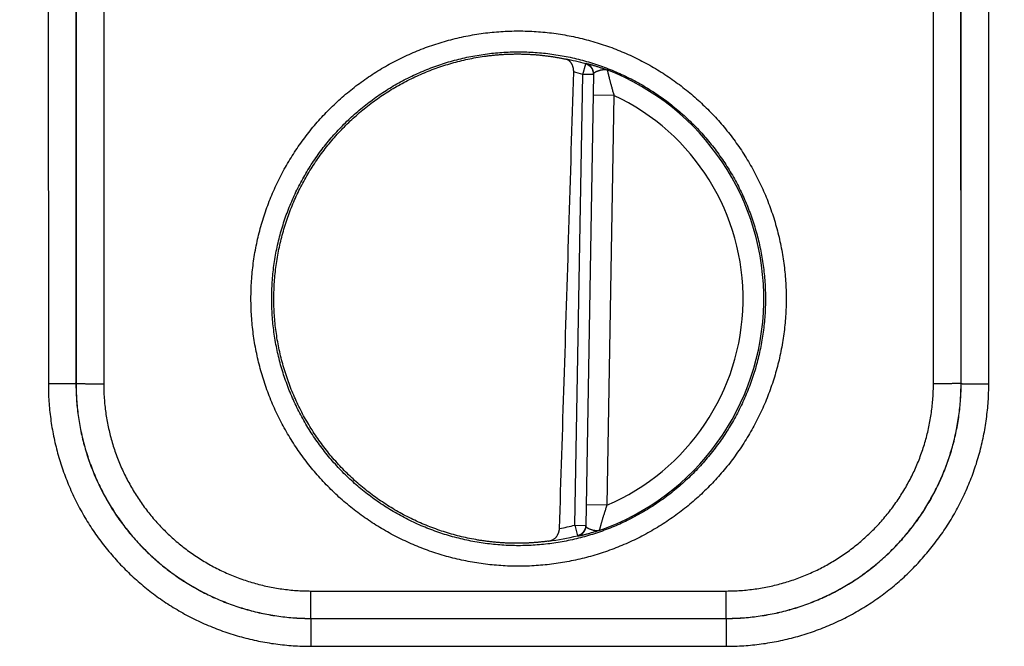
# Model space of a CAD drawing. Header units: inches. Extents: x 0 to 34, y 0 to 22.
# Tile 37 of 112: x 24.999 to 25.712, y 7.685 to 8.138. Entities that reach past the tile are written whole.
import ezdxf

# ---------------------------------------------------------------- set-up
doc = ezdxf.new("R2010")
doc.units = ezdxf.units.IN
doc.header["$LTSCALE"] = 1.87
doc.header["$MEASUREMENT"] = 0
doc.layers.get('0').update_dxf_attribs({"linetype": 'CONTINUOUS'})
doc.layers.add('DIMENSIONS', color=7, linetype='CONTINUOUS')
doc.styles.get("Standard").update_dxf_attribs({"font": 'txt', "width": 0.8})
doc.dimstyles.new('DIMSTYLE_1', dxfattribs={"dimtxt": 0.125, "dimasz": 0.18, "dimexe": 0.18, "dimexo": 0.0625, "dimgap": 0.09, "dimtad": 0, "dimtih": 1, "dimtoh": 1, "dimdec": 3, "dimzin": 4, "dimdsep": 46, "dimtxsty": 'STANDARD', "dimblk": '_FILLED', "dimblk1": '_FILLED', "dimblk2": '_FILLED', "dimcen": 0.09, "dimadec": 0, "dimazin": 0, "dimtp": 0.01, "dimtm": 0.01, "dimtfac": 1, "dimtdec": 3, "dimtofl": 0, "dimtmove": 0, "dimatfit": 3, "dimldrblk": '_FILLED', "dimfxl": 1, "dimtolj": 1, "dimtzin": 4, "dimarcsym": 0})

# ---------------------------------------------------------------- blocks, each defined once
blk = doc.blocks.new('_FILLED')
at = {"color": 0, "linetype": 'BYBLOCK'}
blk.add_solid([(0, 0), (-1, 0.1736), (-1, -0.1736)], dxfattribs=at)
blk = doc.blocks.new('*D11')
at = {"layer": 'DIMENSIONS', "color": 2, "linetype": 'CONTINUOUS'}
for p, q in [((18.23312, 8.17462), (18.23312, 9.35505)), ((26.11345, 7.99058), (26.11345, 9.35505)), ((18.23312, 9.23005), (21.41529, 9.23005)), ((26.11345, 9.23005), (22.96529, 9.23005))]:
    blk.add_line(p, q, dxfattribs=at)
at = {"layer": 'DIMENSIONS', "color": 2, "linetype": 'CONTINUOUS', "xscale": 0.18, "yscale": 0.18, "zscale": 0.18, "rotation": 180}
blk.add_blockref('_FILLED', (18.23312, 9.23005), dxfattribs=at)
at = {"layer": 'DIMENSIONS', "color": 2, "linetype": 'CONTINUOUS', "xscale": 0.18, "yscale": 0.18, "zscale": 0.18}
blk.add_blockref('_FILLED', (26.11345, 9.23005), dxfattribs=at)
at = {"layer": 'DIMENSIONS', "color": 2, "linetype": 'CONTINUOUS', "width": 0.8}
for s, p in [('[', (22.10279, 9.16755)), (']', (22.80279, 9.16755)), ('7.880', (21.47779, 9.16755)), ('200.16', (22.20279, 9.16755))]:
    blk.add_text(s, height=0.125, dxfattribs=at).set_placement(p)

msp = doc.modelspace()

# ---------------------------------------------------------------- linework, layer by layer
at = {"color": 7, "linetype": 'CONTINUOUS'}
for p, q in [((25.01996, 8.44979), (25.02005, 7.87445)), ((25.03996, 8.44996), (25.04004, 7.87462)), ((25.68085, 7.87462), (25.68094, 8.44996)), ((25.70085, 7.87445), (25.70093, 8.44979)), ((25.04021, 8.41084), (25.04013, 7.87471)), ((25.06021, 8.41066), (25.06013, 7.87453)), ((25.66077, 7.87453), (25.66068, 8.41066)), ((25.68076, 7.87471), (25.68068, 8.41084)), ((25.40691, 8.09842), (25.40908, 8.10599)), ((25.40121, 7.77217), (25.40691, 8.09842)), ((25.41478, 8.09828), (25.40691, 8.09842)), ((25.41479, 8.09864), (25.40908, 7.77167)), ((25.42952, 8.08321), (25.41452, 8.08348)), ((25.42952, 8.08321), (25.42434, 7.78657)), ((25.04004, 7.87462), (25.04013, 7.87471)), ((25.68085, 7.87462), (25.68076, 7.87471)), ((25.42434, 7.78657), (25.40935, 7.78683)), ((25.40121, 7.77217), (25.40909, 7.77203)), ((25.40121, 7.77217), (25.40312, 7.76453)), ((25.21008, 7.72453), (25.51081, 7.72453)), ((25.21008, 7.70471), (25.21008, 7.72453)), ((25.51081, 7.70471), (25.51081, 7.72453)), ((25.21005, 7.70468), (25.21008, 7.70471)), ((25.21005, 7.70468), (25.51085, 7.70468)), ((25.21005, 7.70468), (25.21005, 7.68451)), ((25.21008, 7.70471), (25.51081, 7.70471)), ((25.51085, 7.70468), (25.51081, 7.70471)), ((25.51085, 7.70468), (25.51085, 7.68451)), ((25.21005, 7.68451), (25.51085, 7.68451))]:
    msp.add_line(p, q, dxfattribs=at)
for radius, start, end in [(0.17675, 74.03059, 78.93522), (0.16888, 74.03064, 76.33344), (0.17756, 289.20156, 68.79846), (0.16257, 293.14471, 64.85529), (0.16888, 280.09604, 283.96948), (0.17675, 277.00613, 283.96941)]:
    msp.add_arc((25.36045, 7.93605), radius, start, end, dxfattribs=at)
for points, knots in [([(25.36045, 7.74245), (25.35831, 7.74245), (25.35405, 7.74252), (25.34766, 7.74284), (25.34127, 7.74336), (25.33491, 7.7441), (25.32857, 7.74505), (25.32227, 7.74621), (25.31601, 7.74758), (25.3098, 7.74915), (25.30365, 7.75093), (25.29756, 7.7529), (25.29153, 7.75508), (25.28559, 7.75746), (25.27972, 7.76003), (25.27394, 7.7628), (25.26826, 7.76575), (25.26268, 7.76889), (25.2572, 7.77221), (25.25184, 7.77572), (25.24659, 7.7794), (25.24147, 7.78325), (25.23648, 7.78727), (25.23162, 7.79145), (25.22691, 7.79579), (25.22234, 7.80028), (25.21792, 7.80492), (25.21366, 7.80971), (25.20956, 7.81463), (25.20562, 7.81969), (25.20186, 7.82487), (25.19826, 7.83017), (25.19485, 7.8356), (25.19161, 7.84113), (25.18856, 7.84676), (25.1857, 7.8525), (25.18303, 7.85832), (25.18055, 7.86423), (25.17827, 7.87022), (25.17619, 7.87628), (25.17431, 7.8824), (25.17264, 7.88859), (25.17117, 7.89482), (25.1699, 7.90111), (25.16885, 7.90743), (25.168, 7.91378), (25.16737, 7.92015), (25.16694, 7.92655), (25.16673, 7.93295), (25.16673, 7.93936), (25.16694, 7.94576), (25.16737, 7.95216), (25.168, 7.95853), (25.16885, 7.96489), (25.1699, 7.97121), (25.17117, 7.97749), (25.17264, 7.98372), (25.17431, 7.98991), (25.17619, 7.99603), (25.17827, 8.00209), (25.18055, 8.00808), (25.18303, 8.01399), (25.1857, 8.01982), (25.18856, 8.02555), (25.19161, 8.03118), (25.19485, 8.03672), (25.19826, 8.04214), (25.20186, 8.04744), (25.20563, 8.05263), (25.20956, 8.05768), (25.21366, 8.0626), (25.21792, 8.06739), (25.22234, 8.07203), (25.22691, 8.07652), (25.23163, 8.08086), (25.23648, 8.08504), (25.24147, 8.08906), (25.2466, 8.09291), (25.25184, 8.09659), (25.25721, 8.1001), (25.26268, 8.10342), (25.26827, 8.10656), (25.27395, 8.10951), (25.27973, 8.11228), (25.28559, 8.11485), (25.29154, 8.11723), (25.29756, 8.1194), (25.30365, 8.12138), (25.3098, 8.12316), (25.31601, 8.12473), (25.32227, 8.1261), (25.32857, 8.12725), (25.33491, 8.1282), (25.34128, 8.12894), (25.34766, 8.12947), (25.35405, 8.12979), (25.35832, 8.12986), (25.36045, 8.12986)], [0, 0, 0, 0, 0.010507, 0.021025, 0.03155, 0.04208, 0.05261, 0.063138, 0.073663, 0.084187, 0.09471, 0.105232, 0.115755, 0.126278, 0.136802, 0.147325, 0.157848, 0.16837, 0.178893, 0.189421, 0.199952, 0.210482, 0.22101, 0.231537, 0.242066, 0.252595, 0.263124, 0.273652, 0.28418, 0.294707, 0.305236, 0.315764, 0.326292, 0.33682, 0.347348, 0.357876, 0.368404, 0.378932, 0.38946, 0.399988, 0.410516, 0.421044, 0.431572, 0.4421, 0.452628, 0.463156, 0.473684, 0.484212, 0.49474, 0.505268, 0.515796, 0.526324, 0.536852, 0.54738, 0.557908, 0.568436, 0.578964, 0.589492, 0.600021, 0.610549, 0.621076, 0.631604, 0.642132, 0.65266, 0.663188, 0.673716, 0.684244, 0.694772, 0.705301, 0.715829, 0.726356, 0.736884, 0.747413, 0.757943, 0.768471, 0.778997, 0.789526, 0.800057, 0.810588, 0.821115, 0.831638, 0.842161, 0.852684, 0.863206, 0.873728, 0.88425, 0.894772, 0.905295, 0.915818, 0.926341, 0.936867, 0.947395, 0.957924, 0.968453, 0.978977, 0.989494, 1, 1, 1, 1]), ([(25.36045, 8.12986), (25.36258, 8.12986), (25.36684, 8.12979), (25.37324, 8.12947), (25.37962, 8.12894), (25.38598, 8.1282), (25.39232, 8.12725), (25.39862, 8.1261), (25.40488, 8.12473), (25.41109, 8.12316), (25.41724, 8.12138), (25.42334, 8.1194), (25.42936, 8.11722), (25.43531, 8.11485), (25.44117, 8.11228), (25.44695, 8.10951), (25.45263, 8.10656), (25.45821, 8.10342), (25.46369, 8.10009), (25.46905, 8.09659), (25.4743, 8.09291), (25.47942, 8.08906), (25.48441, 8.08504), (25.48927, 8.08086), (25.49398, 8.07652), (25.49855, 8.07203), (25.50297, 8.06739), (25.50723, 8.0626), (25.51133, 8.05768), (25.51527, 8.05262), (25.51904, 8.04744), (25.52263, 8.04213), (25.52605, 8.03671), (25.52928, 8.03118), (25.53233, 8.02555), (25.53519, 8.01981), (25.53786, 8.01399), (25.54034, 8.00808), (25.54262, 8.00209), (25.5447, 7.99603), (25.54658, 7.9899), (25.54826, 7.98372), (25.54973, 7.97748), (25.55099, 7.9712), (25.55205, 7.96488), (25.55289, 7.95853), (25.55352, 7.95215), (25.55395, 7.94576), (25.55416, 7.93936), (25.55416, 7.93295), (25.55395, 7.92654), (25.55352, 7.92015), (25.55289, 7.91377), (25.55204, 7.90742), (25.55099, 7.9011), (25.54973, 7.89482), (25.54826, 7.88858), (25.54658, 7.8824), (25.5447, 7.87627), (25.54262, 7.87021), (25.54034, 7.86422), (25.53786, 7.85832), (25.53519, 7.85249), (25.53233, 7.84676), (25.52928, 7.84112), (25.52604, 7.83559), (25.52263, 7.83017), (25.51903, 7.82487), (25.51527, 7.81968), (25.51133, 7.81463), (25.50723, 7.8097), (25.50297, 7.80492), (25.49855, 7.80028), (25.49398, 7.79578), (25.48927, 7.79144), (25.48441, 7.78726), (25.47942, 7.78325), (25.4743, 7.77939), (25.46905, 7.77571), (25.46368, 7.77221), (25.45821, 7.76889), (25.45263, 7.76575), (25.44694, 7.76279), (25.44117, 7.76003), (25.4353, 7.75746), (25.42936, 7.75508), (25.42333, 7.7529), (25.41724, 7.75093), (25.41109, 7.74915), (25.40488, 7.74758), (25.39862, 7.74621), (25.39232, 7.74505), (25.38598, 7.7441), (25.37962, 7.74336), (25.37323, 7.74284), (25.36684, 7.74252), (25.36258, 7.74245), (25.36045, 7.74245)], [0, 0, 0, 0, 0.010507, 0.021025, 0.03155, 0.042079, 0.05261, 0.063138, 0.073663, 0.084187, 0.09471, 0.105232, 0.115755, 0.126278, 0.136801, 0.147325, 0.157848, 0.16837, 0.178893, 0.18942, 0.199951, 0.210482, 0.221009, 0.231536, 0.242065, 0.252594, 0.263123, 0.273651, 0.284179, 0.294707, 0.305235, 0.315763, 0.326292, 0.33682, 0.347347, 0.357875, 0.368403, 0.378931, 0.389459, 0.399987, 0.410515, 0.421043, 0.431571, 0.442099, 0.452627, 0.463155, 0.473683, 0.484211, 0.49474, 0.505268, 0.515796, 0.526324, 0.536852, 0.54738, 0.557908, 0.568436, 0.578964, 0.589492, 0.60002, 0.610548, 0.621076, 0.631604, 0.642132, 0.65266, 0.663188, 0.673715, 0.684243, 0.694772, 0.7053, 0.715828, 0.726356, 0.736883, 0.747412, 0.757942, 0.76847, 0.778997, 0.789525, 0.800056, 0.810587, 0.821114, 0.831638, 0.842161, 0.852683, 0.863206, 0.873728, 0.88425, 0.894772, 0.905294, 0.915817, 0.926341, 0.936867, 0.947395, 0.957924, 0.968453, 0.978977, 0.989494, 1, 1, 1, 1]), ([(25.36045, 7.75732), (25.35843, 7.75732), (25.35441, 7.75738), (25.34838, 7.75769), (25.34236, 7.7582), (25.33636, 7.75891), (25.33039, 7.75983), (25.32446, 7.76094), (25.31856, 7.76226), (25.31272, 7.76377), (25.30693, 7.76548), (25.30119, 7.76739), (25.29553, 7.76949), (25.28994, 7.77177), (25.28443, 7.77425), (25.27901, 7.77691), (25.27368, 7.77975), (25.26845, 7.78277), (25.26333, 7.78597), (25.25832, 7.78933), (25.25342, 7.79286), (25.24865, 7.79656), (25.24401, 7.80041), (25.23949, 7.80442), (25.23512, 7.80858), (25.23089, 7.81288), (25.2268, 7.81733), (25.22287, 7.82191), (25.2191, 7.82662), (25.21548, 7.83145), (25.21204, 7.83641), (25.20876, 7.84148), (25.20565, 7.84665), (25.20272, 7.85193), (25.19997, 7.8573), (25.19741, 7.86277), (25.19502, 7.86832), (25.19283, 7.87394), (25.19083, 7.87964), (25.18902, 7.8854), (25.18741, 7.89121), (25.186, 7.89708), (25.18478, 7.90299), (25.18377, 7.90894), (25.18295, 7.91493), (25.18234, 7.92093), (25.18193, 7.92696), (25.18173, 7.93299), (25.18173, 7.93903), (25.18193, 7.94506), (25.18234, 7.95108), (25.18295, 7.95709), (25.18376, 7.96307), (25.18478, 7.96902), (25.18599, 7.97493), (25.18741, 7.9808), (25.18902, 7.98662), (25.19082, 7.99238), (25.19282, 7.99808), (25.19501, 8.0037), (25.19739, 8.00925), (25.19996, 8.01472), (25.20271, 8.02009), (25.20564, 8.02537), (25.20874, 8.03055), (25.21202, 8.03562), (25.21547, 8.04057), (25.21908, 8.04541), (25.22286, 8.05012), (25.22679, 8.0547), (25.23088, 8.05915), (25.23511, 8.06345), (25.23948, 8.06762), (25.244, 8.07163), (25.24864, 8.07548), (25.25342, 8.07918), (25.25831, 8.08271), (25.26333, 8.08608), (25.26845, 8.08927), (25.27368, 8.09229), (25.27901, 8.09513), (25.28443, 8.0978), (25.28994, 8.10027), (25.29553, 8.10256), (25.30119, 8.10466), (25.30692, 8.10656), (25.31272, 8.10827), (25.31856, 8.10979), (25.32446, 8.1111), (25.33039, 8.11222), (25.33636, 8.11313), (25.34236, 8.11385), (25.34838, 8.11436), (25.35441, 8.11466), (25.35843, 8.11473), (25.36045, 8.11473)], [0, 0, 0, 0, 0.010755, 0.021511, 0.032266, 0.043021, 0.053777, 0.064532, 0.075288, 0.086043, 0.096798, 0.107552, 0.118308, 0.129065, 0.139823, 0.150581, 0.161335, 0.172086, 0.182835, 0.193586, 0.204337, 0.215087, 0.225837, 0.236586, 0.247336, 0.258086, 0.268836, 0.279586, 0.290336, 0.301085, 0.311835, 0.322586, 0.333336, 0.344086, 0.354836, 0.365587, 0.376337, 0.387088, 0.397838, 0.408589, 0.41934, 0.430091, 0.440842, 0.451592, 0.462343, 0.473094, 0.483845, 0.494597, 0.505348, 0.516099, 0.52685, 0.537601, 0.548353, 0.559104, 0.569855, 0.580607, 0.591358, 0.60211, 0.612862, 0.623613, 0.634365, 0.645116, 0.655868, 0.66662, 0.677371, 0.688123, 0.698875, 0.709628, 0.72038, 0.731132, 0.741884, 0.752637, 0.763391, 0.774143, 0.784897, 0.79565, 0.806404, 0.817157, 0.82791, 0.838664, 0.849421, 0.860178, 0.870936, 0.881692, 0.892448, 0.903202, 0.913957, 0.924712, 0.935468, 0.946223, 0.956979, 0.967734, 0.978489, 0.989245, 1, 1, 1, 1]), ([(25.33091, 7.76144), (25.32895, 7.76178), (25.32502, 7.76251), (25.31917, 7.76381), (25.31336, 7.7653), (25.30762, 7.76699), (25.30193, 7.76887), (25.2963, 7.77095), (25.29076, 7.77321), (25.28529, 7.77566), (25.2799, 7.7783), (25.27461, 7.78111), (25.26942, 7.7841), (25.26433, 7.78727), (25.25935, 7.7906), (25.25449, 7.79411), (25.24975, 7.79777), (25.24513, 7.80159), (25.24065, 7.80557), (25.2363, 7.8097), (25.2321, 7.81397), (25.22804, 7.81838), (25.22414, 7.82292), (25.22039, 7.8276), (25.2168, 7.8324), (25.21337, 7.83732), (25.21011, 7.84235), (25.20703, 7.84748), (25.20412, 7.85272), (25.20139, 7.85806), (25.19884, 7.86348), (25.19648, 7.86899), (25.1943, 7.87458), (25.19231, 7.88023), (25.19052, 7.88595), (25.18892, 7.89173), (25.18752, 7.89755), (25.18631, 7.90342), (25.18531, 7.90933), (25.1845, 7.91527), (25.1839, 7.92123), (25.18349, 7.92722), (25.1833, 7.93321), (25.1833, 7.9392), (25.1835, 7.94519), (25.18391, 7.95117), (25.18452, 7.95713), (25.18534, 7.96307), (25.18635, 7.96898), (25.18756, 7.97485), (25.18897, 7.98067), (25.19057, 7.98645), (25.19237, 7.99216), (25.19437, 7.99782), (25.19655, 8.0034), (25.19892, 8.0089), (25.20147, 8.01433), (25.20421, 8.01966), (25.20712, 8.02489), (25.21021, 8.03003), (25.21348, 8.03506), (25.21691, 8.03997), (25.2205, 8.04477), (25.22426, 8.04944), (25.22817, 8.05398), (25.23223, 8.05838), (25.23644, 8.06265), (25.24079, 8.06677), (25.24528, 8.07074), (25.2499, 8.07456), (25.25464, 8.07822), (25.25951, 8.08172), (25.26449, 8.08505), (25.26958, 8.08821), (25.27478, 8.09119), (25.28007, 8.094), (25.28546, 8.09663), (25.29093, 8.09907), (25.29648, 8.10133), (25.30211, 8.1034), (25.3078, 8.10528), (25.31355, 8.10696), (25.31935, 8.10845), (25.32521, 8.10974), (25.3311, 8.11083), (25.33505, 8.11143), (25.33703, 8.11169)], [0, 0, 0, 0, 0.011903, 0.023808, 0.03571, 0.047615, 0.059518, 0.071422, 0.083327, 0.095229, 0.107134, 0.119037, 0.130942, 0.142847, 0.154749, 0.166655, 0.178558, 0.190463, 0.202369, 0.214272, 0.226178, 0.238081, 0.249987, 0.261892, 0.273796, 0.285702, 0.297606, 0.309512, 0.321418, 0.333322, 0.345229, 0.357132, 0.369039, 0.380945, 0.392849, 0.404756, 0.41666, 0.428567, 0.440473, 0.452378, 0.464285, 0.476189, 0.488096, 0.500001, 0.511907, 0.523814, 0.535718, 0.547625, 0.55953, 0.571435, 0.583342, 0.595246, 0.607153, 0.619058, 0.630963, 0.64287, 0.654773, 0.66668, 0.678584, 0.69049, 0.702396, 0.714299, 0.726206, 0.738109, 0.750015, 0.76192, 0.773823, 0.785729, 0.797632, 0.809538, 0.821442, 0.833346, 0.845251, 0.857154, 0.869059, 0.880963, 0.892866, 0.904771, 0.916674, 0.928578, 0.940482, 0.952385, 0.96429, 0.976192, 0.988097, 1, 1, 1, 1]), ([(25.33703, 8.11169), (25.33802, 8.11182), (25.34, 8.11207), (25.34296, 8.11239), (25.34591, 8.11265), (25.34885, 8.11286), (25.35178, 8.11302), (25.35468, 8.11313), (25.35757, 8.11318), (25.35949, 8.11319), (25.36045, 8.11318)], [0, 0, 0, 0, 0.127608, 0.254586, 0.380801, 0.506317, 0.631045, 0.754899, 0.877931, 1, 1, 1, 1]), ([(25.36045, 8.11473), (25.36246, 8.11473), (25.36648, 8.11466), (25.37252, 8.11436), (25.37853, 8.11385), (25.38453, 8.11313), (25.3905, 8.11222), (25.39644, 8.1111), (25.40233, 8.10979), (25.40818, 8.10827), (25.41397, 8.10656), (25.4197, 8.10466), (25.42536, 8.10256), (25.43095, 8.10027), (25.43646, 8.0978), (25.44188, 8.09513), (25.44721, 8.09229), (25.45244, 8.08927), (25.45756, 8.08608), (25.46257, 8.08272), (25.46747, 8.07918), (25.47224, 8.07549), (25.47689, 8.07163), (25.4814, 8.06762), (25.48577, 8.06347), (25.49, 8.05916), (25.49409, 8.05472), (25.49802, 8.05014), (25.50179, 8.04543), (25.50541, 8.04059), (25.50886, 8.03564), (25.51214, 8.03057), (25.51524, 8.02539), (25.51817, 8.02011), (25.52092, 8.01474), (25.52349, 8.00928), (25.52587, 8.00373), (25.52806, 7.99811), (25.53006, 7.99241), (25.53187, 7.98665), (25.53348, 7.98083), (25.53489, 7.97496), (25.53611, 7.96905), (25.53712, 7.9631), (25.53794, 7.95712), (25.53855, 7.95111), (25.53896, 7.94509), (25.53916, 7.93906), (25.53916, 7.93302), (25.53896, 7.92699), (25.53855, 7.92096), (25.53794, 7.91496), (25.53713, 7.90898), (25.53612, 7.90302), (25.5349, 7.89711), (25.53349, 7.89124), (25.53188, 7.88542), (25.53007, 7.87966), (25.52807, 7.87397), (25.52588, 7.86834), (25.5235, 7.86279), (25.52093, 7.85733), (25.51818, 7.85195), (25.51525, 7.84667), (25.51215, 7.8415), (25.50887, 7.83643), (25.50542, 7.83147), (25.50181, 7.82664), (25.49803, 7.82192), (25.4941, 7.81734), (25.49002, 7.8129), (25.48578, 7.80859), (25.48141, 7.80443), (25.47689, 7.80042), (25.47225, 7.79656), (25.46747, 7.79287), (25.46258, 7.78933), (25.45756, 7.78597), (25.45244, 7.78277), (25.44721, 7.77975), (25.44188, 7.77691), (25.43646, 7.77425), (25.43095, 7.77177), (25.42536, 7.76949), (25.4197, 7.76739), (25.41397, 7.76548), (25.40818, 7.76377), (25.40233, 7.76226), (25.39644, 7.76094), (25.3905, 7.75983), (25.38453, 7.75891), (25.37853, 7.7582), (25.37252, 7.75769), (25.36648, 7.75738), (25.36246, 7.75732), (25.36045, 7.75732)], [0, 0, 0, 0, 0.010755, 0.021511, 0.032266, 0.043021, 0.053777, 0.064532, 0.075288, 0.086043, 0.096797, 0.107552, 0.118307, 0.129065, 0.139823, 0.15058, 0.161335, 0.172086, 0.182835, 0.193585, 0.204336, 0.215087, 0.225836, 0.236586, 0.247336, 0.258086, 0.268835, 0.279585, 0.290335, 0.301085, 0.311835, 0.322585, 0.333335, 0.344085, 0.354836, 0.365586, 0.376337, 0.387087, 0.397838, 0.408588, 0.419339, 0.43009, 0.440841, 0.451592, 0.462343, 0.473094, 0.483845, 0.494596, 0.505347, 0.516098, 0.526849, 0.537601, 0.548352, 0.559104, 0.569855, 0.580606, 0.591358, 0.60211, 0.612861, 0.623613, 0.634364, 0.645116, 0.655868, 0.66662, 0.677371, 0.688123, 0.698875, 0.709628, 0.72038, 0.731132, 0.741885, 0.752638, 0.763391, 0.774144, 0.784897, 0.795651, 0.806405, 0.817158, 0.827911, 0.838665, 0.849421, 0.860179, 0.870936, 0.881693, 0.892448, 0.903202, 0.913957, 0.924712, 0.935468, 0.946223, 0.956979, 0.967734, 0.978489, 0.989245, 1, 1, 1, 1]), ([(25.36045, 8.11318), (25.3614, 8.11318), (25.36331, 8.11315), (25.36616, 8.11306), (25.36897, 8.11293), (25.37175, 8.11275), (25.37449, 8.11253), (25.37719, 8.11227), (25.37983, 8.11197), (25.38242, 8.11163), (25.38495, 8.11126), (25.38742, 8.11086), (25.38981, 8.11044), (25.39212, 8.10999), (25.39363, 8.10968), (25.39437, 8.10952)], [0, 0, 0, 0, 0.084065, 0.16743, 0.249916, 0.331405, 0.411876, 0.491153, 0.569073, 0.645584, 0.72047, 0.79349, 0.864545, 0.933458, 1, 1, 1, 1]), ([(25.40035, 8.10015), (25.40035, 8.10033), (25.40036, 8.10067), (25.40034, 8.1012), (25.40029, 8.10174), (25.40022, 8.10228), (25.40013, 8.10283), (25.40001, 8.10338), (25.39985, 8.10393), (25.39967, 8.10447), (25.39946, 8.10501), (25.39922, 8.10554), (25.39894, 8.10605), (25.39863, 8.10654), (25.39829, 8.10702), (25.39791, 8.10746), (25.3975, 8.10788), (25.39705, 8.10826), (25.39657, 8.10861), (25.39606, 8.10891), (25.39552, 8.10917), (25.39496, 8.10938), (25.39457, 8.10948), (25.39437, 8.10952)], [0, 0, 0, 0, 0.042988, 0.086858, 0.131512, 0.176944, 0.223037, 0.269777, 0.316991, 0.36466, 0.412622, 0.46085, 0.509214, 0.557689, 0.606204, 0.654769, 0.703375, 0.752084, 0.800954, 0.85009, 0.899568, 0.949496, 1, 1, 1, 1]), ([(25.40908, 8.10635), (25.40908, 8.10636), (25.40915, 8.10637), (25.40923, 8.10636), (25.40942, 8.10633), (25.40967, 8.10628), (25.40999, 8.10621), (25.41039, 8.10612), (25.41086, 8.10601), (25.4114, 8.10587), (25.41201, 8.10571), (25.4127, 8.10553), (25.41346, 8.10532), (25.41429, 8.10508), (25.41518, 8.10481), (25.41615, 8.10452), (25.41718, 8.1042), (25.41827, 8.10385), (25.41944, 8.10346), (25.42066, 8.10304), (25.42195, 8.10259), (25.42329, 8.10211), (25.4242, 8.10177), (25.42466, 8.1016)], [0, 0, 0, 0, 0.002335, 0.008806, 0.019776, 0.035339, 0.055545, 0.080405, 0.109944, 0.144199, 0.183179, 0.226832, 0.275068, 0.327788, 0.384982, 0.446679, 0.512896, 0.583569, 0.658611, 0.737927, 0.821352, 0.908726, 1, 1, 1, 1]), ([(25.40908, 8.10599), (25.40908, 8.10603), (25.40908, 8.10611), (25.40908, 8.10623), (25.40908, 8.10631), (25.40908, 8.10635)], [0, 0, 0, 0, 0.333447, 0.666738, 1, 1, 1, 1]), ([(25.41479, 8.09864), (25.41479, 8.09883), (25.41478, 8.09921), (25.41473, 8.09978), (25.41464, 8.10035), (25.4145, 8.10091), (25.41433, 8.10145), (25.41411, 8.10198), (25.41386, 8.1025), (25.41357, 8.10299), (25.41325, 8.10347), (25.41289, 8.10392), (25.4125, 8.10434), (25.41208, 8.10473), (25.41164, 8.10509), (25.41116, 8.10541), (25.41067, 8.10571), (25.41016, 8.10596), (25.40962, 8.10618), (25.40926, 8.10629), (25.40908, 8.10635)], [0, 0, 0, 0, 0.055548, 0.1111, 0.166652, 0.222204, 0.277757, 0.333311, 0.388865, 0.44442, 0.499975, 0.555531, 0.611087, 0.666644, 0.722202, 0.777761, 0.83332, 0.888879, 0.944439, 1, 1, 1, 1]), ([(25.41478, 8.09864), (25.41478, 8.09871), (25.41477, 8.09897), (25.41473, 8.09942), (25.41463, 8.09999), (25.4145, 8.10055), (25.41432, 8.10109), (25.41411, 8.10162), (25.41386, 8.10214), (25.41357, 8.10263), (25.41324, 8.10311), (25.41289, 8.10355), (25.4125, 8.10397), (25.41208, 8.10437), (25.41163, 8.10473), (25.41116, 8.10505), (25.41067, 8.10534), (25.41015, 8.1056), (25.40962, 8.10581), (25.40926, 8.10593), (25.40908, 8.10599)], [0, 0, 0, 0, 0.021371, 0.078933, 0.136495, 0.194058, 0.251622, 0.309186, 0.36675, 0.424315, 0.481881, 0.539447, 0.597014, 0.654581, 0.71215, 0.769719, 0.827288, 0.884858, 0.942428, 1, 1, 1, 1]), ([(25.39005, 7.76979), (25.3912, 7.80517), (25.39351, 7.87725), (25.39695, 7.98737), (25.39921, 8.06211), (25.40035, 8.10015)], [0, 0, 0, 0, 0.321342, 0.654566, 1, 1, 1, 1]), ([(25.41479, 8.09864), (25.41479, 8.09873), (25.41482, 8.09892), (25.41494, 8.09919), (25.41514, 8.09946), (25.41544, 8.09974), (25.41583, 8.10002), (25.41632, 8.10031), (25.4169, 8.10059), (25.41755, 8.10086), (25.41825, 8.10111), (25.41896, 8.10133), (25.41969, 8.10153), (25.42043, 8.1017), (25.42117, 8.10183), (25.42191, 8.1019), (25.42264, 8.10194), (25.42335, 8.1019), (25.42403, 8.10179), (25.42446, 8.10167), (25.42466, 8.1016)], [0, 0, 0, 0, 0.024638, 0.050912, 0.081009, 0.11701, 0.160651, 0.212479, 0.271956, 0.336871, 0.404372, 0.473003, 0.542036, 0.610654, 0.678724, 0.746696, 0.81385, 0.87869, 0.940685, 1, 1, 1, 1]), ([(25.42466, 8.1016), (25.42467, 8.10158), (25.42468, 8.10154), (25.4247, 8.10145), (25.42473, 8.10131), (25.42477, 8.10111), (25.42483, 8.10087), (25.4249, 8.10057), (25.42498, 8.10022), (25.42508, 8.09982), (25.42518, 8.09937), (25.42531, 8.09886), (25.42544, 8.09829), (25.42559, 8.09767), (25.42576, 8.097), (25.42594, 8.09626), (25.42614, 8.09547), (25.42635, 8.09463), (25.42659, 8.09372), (25.42684, 8.09276), (25.4271, 8.09174), (25.42739, 8.09067), (25.4277, 8.08954), (25.42803, 8.08836), (25.42837, 8.08713), (25.42874, 8.08586), (25.42912, 8.08455), (25.42939, 8.08366), (25.42952, 8.08321)], [0, 0, 0, 0, 0.002235, 0.007181, 0.014856, 0.025273, 0.03846, 0.054443, 0.073258, 0.094943, 0.119528, 0.147062, 0.177586, 0.211131, 0.24774, 0.287439, 0.330245, 0.376181, 0.425261, 0.477485, 0.532841, 0.591296, 0.652787, 0.717182, 0.784308, 0.853965, 0.925937, 1, 1, 1, 1]), ([(25.04004, 7.87462), (25.04003, 7.87462), (25.03997, 7.87461), (25.03985, 7.8746), (25.03966, 7.87459), (25.03942, 7.87458), (25.0391, 7.87457), (25.03873, 7.87456), (25.03829, 7.87455), (25.03779, 7.87455), (25.03723, 7.87454), (25.03662, 7.87453), (25.03595, 7.87452), (25.03523, 7.87451), (25.03445, 7.8745), (25.03363, 7.8745), (25.03277, 7.87449), (25.03186, 7.87448), (25.03092, 7.87448), (25.02993, 7.87447), (25.02892, 7.87447), (25.02788, 7.87446), (25.02681, 7.87446), (25.02571, 7.87446), (25.0246, 7.87445), (25.02348, 7.87445), (25.02234, 7.87445), (25.0212, 7.87445), (25.02043, 7.87445), (25.02005, 7.87445)], [0, 0, 0, 0, 0.002705, 0.008683, 0.017934, 0.03043, 0.046132, 0.064989, 0.086939, 0.111909, 0.139817, 0.17057, 0.204068, 0.240199, 0.278843, 0.319874, 0.363155, 0.408543, 0.455888, 0.505033, 0.555816, 0.608069, 0.661618, 0.716287, 0.771895, 0.828257, 0.885188, 0.942499, 1, 1, 1, 1]), ([(25.02005, 7.87445), (25.02005, 7.87233), (25.02012, 7.8681), (25.02044, 7.86176), (25.02097, 7.85543), (25.02171, 7.84912), (25.02266, 7.84284), (25.02383, 7.8366), (25.02519, 7.8304), (25.02677, 7.82425), (25.02855, 7.81816), (25.03053, 7.81213), (25.03272, 7.80616), (25.0351, 7.80028), (25.03768, 7.79447), (25.04045, 7.78876), (25.0434, 7.78314), (25.04655, 7.77763), (25.04988, 7.77222), (25.05338, 7.76693), (25.05706, 7.76176), (25.06091, 7.75671), (25.06493, 7.75179), (25.06911, 7.74702), (25.07345, 7.74238), (25.07794, 7.73789), (25.08258, 7.73355), (25.08736, 7.72938), (25.09227, 7.72536), (25.09732, 7.72151), (25.1025, 7.71783), (25.10779, 7.71432), (25.1132, 7.711), (25.11872, 7.70785), (25.12434, 7.70489), (25.13005, 7.70213), (25.13585, 7.69955), (25.14174, 7.69717), (25.14771, 7.69499), (25.15374, 7.693), (25.15984, 7.69122), (25.16599, 7.68965), (25.17219, 7.68828), (25.17843, 7.68712), (25.18471, 7.68617), (25.19102, 7.68543), (25.19735, 7.6849), (25.2037, 7.68458), (25.20793, 7.68451), (25.21005, 7.68451)], [0, 0, 0, 0, 0.021282, 0.042564, 0.063846, 0.085124, 0.106398, 0.12767, 0.14894, 0.170211, 0.191486, 0.212766, 0.234046, 0.25532, 0.276591, 0.297861, 0.319135, 0.340409, 0.361682, 0.382955, 0.404227, 0.425499, 0.446772, 0.468045, 0.489318, 0.510591, 0.531865, 0.553138, 0.574413, 0.595688, 0.616963, 0.638237, 0.659514, 0.680793, 0.702071, 0.723346, 0.74462, 0.765898, 0.787183, 0.808468, 0.829749, 0.851026, 0.872301, 0.893578, 0.914858, 0.936143, 0.957431, 0.978718, 1, 1, 1, 1]), ([(25.04004, 7.87462), (25.04004, 7.87269), (25.04011, 7.86882), (25.04041, 7.86302), (25.0409, 7.85723), (25.0416, 7.85147), (25.04249, 7.84573), (25.04357, 7.84003), (25.04485, 7.83437), (25.04632, 7.82875), (25.04799, 7.82319), (25.04984, 7.81768), (25.05188, 7.81225), (25.0541, 7.80689), (25.0565, 7.80161), (25.05908, 7.79641), (25.06184, 7.7913), (25.06477, 7.78629), (25.06787, 7.78139), (25.07114, 7.77659), (25.07457, 7.77191), (25.07815, 7.76735), (25.08189, 7.76291), (25.08578, 7.75861), (25.08981, 7.75443), (25.09398, 7.7504), (25.09829, 7.74652), (25.10273, 7.74278), (25.10729, 7.73919), (25.11198, 7.73577), (25.11677, 7.7325), (25.12168, 7.7294), (25.12669, 7.72647), (25.1318, 7.72371), (25.137, 7.72113), (25.14228, 7.71873), (25.14765, 7.7165), (25.15308, 7.71447), (25.15859, 7.71261), (25.16415, 7.71095), (25.16977, 7.70948), (25.17544, 7.7082), (25.18114, 7.70712), (25.18688, 7.70623), (25.19265, 7.70554), (25.19844, 7.70504), (25.20424, 7.70474), (25.20811, 7.70468), (25.21005, 7.70468)], [0, 0, 0, 0, 0.021747, 0.043492, 0.065235, 0.086977, 0.108719, 0.130461, 0.152202, 0.173943, 0.195685, 0.217427, 0.239166, 0.260901, 0.282633, 0.304365, 0.326099, 0.347831, 0.36956, 0.391288, 0.413017, 0.434746, 0.456475, 0.478202, 0.499927, 0.521653, 0.543381, 0.565112, 0.586845, 0.608579, 0.630312, 0.652047, 0.673785, 0.695525, 0.717264, 0.739003, 0.760745, 0.782492, 0.804242, 0.825992, 0.847741, 0.86949, 0.891241, 0.912991, 0.934742, 0.956493, 0.978246, 1, 1, 1, 1]), ([(25.04013, 7.87471), (25.04013, 7.87277), (25.04019, 7.8689), (25.04049, 7.8631), (25.04099, 7.85731), (25.04168, 7.85154), (25.04257, 7.84581), (25.04365, 7.8401), (25.04493, 7.83444), (25.0464, 7.82882), (25.04806, 7.82325), (25.04991, 7.81775), (25.05195, 7.81231), (25.05417, 7.80695), (25.05657, 7.80166), (25.05916, 7.79646), (25.06191, 7.79136), (25.06484, 7.78635), (25.06794, 7.78144), (25.07121, 7.77664), (25.07464, 7.77196), (25.07822, 7.7674), (25.08196, 7.76296), (25.08584, 7.75865), (25.08988, 7.75448), (25.09405, 7.75044), (25.09835, 7.74656), (25.10279, 7.74282), (25.10735, 7.73923), (25.11204, 7.7358), (25.11683, 7.73254), (25.12174, 7.72944), (25.12675, 7.72651), (25.13186, 7.72375), (25.13705, 7.72117), (25.14234, 7.71876), (25.1477, 7.71654), (25.15314, 7.7145), (25.15864, 7.71265), (25.1642, 7.71099), (25.16982, 7.70952), (25.17548, 7.70824), (25.18119, 7.70715), (25.18692, 7.70626), (25.19269, 7.70557), (25.19847, 7.70508), (25.20427, 7.70478), (25.20814, 7.70471), (25.21008, 7.70471)], [0, 0, 0, 0, 0.021759, 0.043514, 0.065264, 0.08701, 0.108756, 0.130502, 0.152248, 0.173995, 0.195743, 0.217492, 0.239238, 0.260979, 0.282716, 0.304452, 0.326189, 0.347924, 0.369658, 0.391389, 0.41312, 0.434852, 0.456582, 0.478309, 0.500035, 0.521761, 0.543488, 0.565218, 0.58695, 0.608681, 0.630412, 0.652144, 0.673878, 0.695613, 0.717346, 0.739081, 0.760819, 0.782561, 0.804305, 0.826049, 0.847792, 0.869534, 0.891274, 0.913015, 0.934756, 0.956501, 0.978248, 1, 1, 1, 1]), ([(25.04013, 7.87471), (25.04015, 7.8747), (25.04021, 7.8747), (25.04032, 7.87469), (25.04051, 7.87468), (25.04076, 7.87467), (25.04107, 7.87466), (25.04145, 7.87465), (25.04189, 7.87464), (25.04238, 7.87463), (25.04294, 7.87462), (25.04356, 7.87461), (25.04423, 7.87461), (25.04495, 7.8746), (25.04572, 7.87459), (25.04654, 7.87458), (25.0474, 7.87458), (25.04831, 7.87457), (25.04926, 7.87456), (25.05024, 7.87456), (25.05125, 7.87455), (25.0523, 7.87455), (25.05337, 7.87455), (25.05446, 7.87454), (25.05557, 7.87454), (25.0567, 7.87454), (25.05783, 7.87454), (25.05898, 7.87453), (25.05974, 7.87453), (25.06013, 7.87453)], [0, 0, 0, 0, 0.002705, 0.008683, 0.017934, 0.03043, 0.046133, 0.06499, 0.08694, 0.11191, 0.139818, 0.170572, 0.20407, 0.240201, 0.278846, 0.319877, 0.363158, 0.408546, 0.455891, 0.505036, 0.555819, 0.608071, 0.66162, 0.716289, 0.771897, 0.828259, 0.885189, 0.9425, 1, 1, 1, 1]), ([(25.06013, 7.87453), (25.06013, 7.87279), (25.06019, 7.86929), (25.06046, 7.86406), (25.06092, 7.85884), (25.06155, 7.85364), (25.06237, 7.84846), (25.06337, 7.84332), (25.06455, 7.83822), (25.0659, 7.83316), (25.06743, 7.82816), (25.06914, 7.8232), (25.07102, 7.81831), (25.07306, 7.81349), (25.07527, 7.80875), (25.07765, 7.80408), (25.08019, 7.7995), (25.08288, 7.79501), (25.08573, 7.79062), (25.08874, 7.78633), (25.09189, 7.78215), (25.09518, 7.77808), (25.09862, 7.77413), (25.10218, 7.7703), (25.10589, 7.7666), (25.10971, 7.76303), (25.11366, 7.7596), (25.11773, 7.7563), (25.12191, 7.75315), (25.1262, 7.75015), (25.13059, 7.7473), (25.13508, 7.7446), (25.13965, 7.74206), (25.14432, 7.73969), (25.14906, 7.73748), (25.15388, 7.73543), (25.15877, 7.73355), (25.16372, 7.73185), (25.16873, 7.73032), (25.17378, 7.72896), (25.17888, 7.72778), (25.18402, 7.72678), (25.18919, 7.72597), (25.19439, 7.72533), (25.19961, 7.72487), (25.20484, 7.7246), (25.20833, 7.72453), (25.21008, 7.72453)], [0, 0, 0, 0, 0.022256, 0.044504, 0.066744, 0.088976, 0.111199, 0.133418, 0.155637, 0.177861, 0.200089, 0.22232, 0.24455, 0.266774, 0.288995, 0.311214, 0.333433, 0.355652, 0.37787, 0.400088, 0.422306, 0.444524, 0.46674, 0.488956, 0.51117, 0.533385, 0.555601, 0.577817, 0.600033, 0.622248, 0.644463, 0.666678, 0.688894, 0.711109, 0.733323, 0.755541, 0.777764, 0.799989, 0.82221, 0.844426, 0.866638, 0.888848, 0.911064, 0.933288, 0.955519, 0.977757, 1, 1, 1, 1]), ([(25.51081, 7.70471), (25.51275, 7.70471), (25.51662, 7.70478), (25.52242, 7.70508), (25.5282, 7.70557), (25.53397, 7.70626), (25.53971, 7.70715), (25.54541, 7.70824), (25.55107, 7.70952), (25.55669, 7.71099), (25.56225, 7.71265), (25.56775, 7.7145), (25.57319, 7.71654), (25.57855, 7.71876), (25.58384, 7.72116), (25.58903, 7.72375), (25.59414, 7.7265), (25.59915, 7.72944), (25.60405, 7.73254), (25.60885, 7.7358), (25.61353, 7.73923), (25.61809, 7.74281), (25.62253, 7.74655), (25.62684, 7.75044), (25.63101, 7.75447), (25.63504, 7.75864), (25.63893, 7.76295), (25.64267, 7.76739), (25.64625, 7.77195), (25.64968, 7.77664), (25.65295, 7.78143), (25.65605, 7.78634), (25.65898, 7.79135), (25.66173, 7.79646), (25.66432, 7.80166), (25.66672, 7.80694), (25.66894, 7.81231), (25.67098, 7.81775), (25.67283, 7.82325), (25.67449, 7.82882), (25.67596, 7.83443), (25.67724, 7.8401), (25.67833, 7.84581), (25.67921, 7.85154), (25.67991, 7.85731), (25.6804, 7.8631), (25.6807, 7.8689), (25.68076, 7.87277), (25.68076, 7.87471)], [0, 0, 0, 0, 0.021752, 0.0435, 0.065243, 0.086983, 0.108722, 0.130462, 0.152202, 0.173943, 0.195685, 0.217428, 0.239169, 0.260905, 0.282638, 0.30437, 0.326103, 0.347835, 0.369565, 0.391294, 0.413024, 0.434753, 0.456482, 0.478209, 0.499935, 0.52166, 0.543388, 0.565119, 0.586852, 0.608586, 0.63032, 0.652054, 0.673792, 0.69553, 0.717268, 0.739007, 0.76075, 0.782498, 0.804247, 0.825997, 0.847746, 0.869494, 0.891241, 0.912987, 0.934736, 0.956487, 0.978241, 1, 1, 1, 1]), ([(25.51081, 7.72453), (25.51256, 7.72453), (25.51605, 7.7246), (25.52129, 7.72487), (25.5265, 7.72533), (25.5317, 7.72597), (25.53687, 7.72678), (25.54201, 7.72778), (25.54711, 7.72896), (25.55217, 7.73032), (25.55717, 7.73185), (25.56212, 7.73355), (25.56701, 7.73543), (25.57183, 7.73748), (25.57658, 7.73969), (25.58124, 7.74207), (25.58582, 7.7446), (25.5903, 7.7473), (25.59469, 7.75015), (25.59898, 7.75315), (25.60316, 7.7563), (25.60723, 7.7596), (25.61118, 7.76303), (25.61501, 7.7666), (25.61871, 7.77031), (25.62228, 7.77413), (25.62571, 7.77809), (25.62901, 7.78215), (25.63216, 7.78634), (25.63516, 7.79062), (25.63801, 7.79502), (25.6407, 7.7995), (25.64324, 7.80408), (25.64562, 7.80875), (25.64783, 7.81349), (25.64988, 7.81831), (25.65175, 7.8232), (25.65346, 7.82816), (25.65499, 7.83317), (25.65634, 7.83822), (25.65752, 7.84333), (25.65852, 7.84847), (25.65934, 7.85364), (25.65998, 7.85884), (25.66043, 7.86406), (25.66071, 7.86929), (25.66077, 7.87279), (25.66077, 7.87453)], [0, 0, 0, 0, 0.022247, 0.044486, 0.066718, 0.088941, 0.111156, 0.133367, 0.155579, 0.177795, 0.200015, 0.22224, 0.244463, 0.266682, 0.288896, 0.31111, 0.333325, 0.35554, 0.377755, 0.39997, 0.422185, 0.444401, 0.466616, 0.488831, 0.511046, 0.533261, 0.555478, 0.577696, 0.599914, 0.622132, 0.644351, 0.66657, 0.688791, 0.71101, 0.73323, 0.755454, 0.777684, 0.799915, 0.822144, 0.844368, 0.866587, 0.888805, 0.911029, 0.933261, 0.955502, 0.977748, 1, 1, 1, 1]), ([(25.51085, 7.70468), (25.51278, 7.70468), (25.51665, 7.70474), (25.52245, 7.70504), (25.52824, 7.70554), (25.53401, 7.70623), (25.53975, 7.70712), (25.54545, 7.7082), (25.55112, 7.70948), (25.55674, 7.71095), (25.5623, 7.71261), (25.5678, 7.71446), (25.57324, 7.7165), (25.57861, 7.71872), (25.58389, 7.72113), (25.58909, 7.72371), (25.5942, 7.72647), (25.59921, 7.7294), (25.60411, 7.7325), (25.60891, 7.73576), (25.61359, 7.73919), (25.61816, 7.74277), (25.62259, 7.74651), (25.6269, 7.7504), (25.63107, 7.75443), (25.63511, 7.7586), (25.639, 7.7629), (25.64273, 7.76734), (25.64632, 7.7719), (25.64975, 7.77659), (25.65301, 7.78138), (25.65611, 7.78629), (25.65905, 7.7913), (25.66181, 7.7964), (25.66439, 7.8016), (25.66679, 7.80688), (25.66902, 7.81225), (25.67105, 7.81768), (25.67291, 7.82318), (25.67457, 7.82875), (25.67604, 7.83436), (25.67732, 7.84003), (25.6784, 7.84573), (25.67929, 7.85147), (25.67999, 7.85723), (25.68048, 7.86302), (25.68078, 7.86882), (25.68085, 7.87269), (25.68085, 7.87462)], [0, 0, 0, 0, 0.021755, 0.043507, 0.065257, 0.087006, 0.108756, 0.130505, 0.152253, 0.174, 0.195748, 0.217496, 0.239241, 0.260981, 0.282718, 0.304455, 0.326192, 0.347928, 0.36966, 0.391391, 0.413122, 0.434853, 0.456583, 0.47831, 0.500037, 0.521762, 0.543489, 0.565219, 0.586951, 0.608682, 0.630413, 0.652144, 0.673879, 0.695614, 0.717349, 0.739084, 0.76082, 0.782562, 0.804305, 0.826049, 0.847791, 0.869534, 0.891277, 0.913021, 0.934764, 0.956508, 0.978254, 1, 1, 1, 1]), ([(25.51085, 7.68451), (25.51296, 7.68451), (25.5172, 7.68458), (25.52354, 7.6849), (25.52987, 7.68543), (25.53618, 7.68617), (25.54246, 7.68712), (25.54871, 7.68828), (25.55491, 7.68965), (25.56106, 7.69122), (25.56715, 7.693), (25.57319, 7.69499), (25.57915, 7.69717), (25.58504, 7.69955), (25.59085, 7.70213), (25.59656, 7.70489), (25.60218, 7.70785), (25.60769, 7.711), (25.6131, 7.71432), (25.6184, 7.71783), (25.62357, 7.72151), (25.62862, 7.72536), (25.63354, 7.72938), (25.63832, 7.73355), (25.64295, 7.73789), (25.64744, 7.74238), (25.65178, 7.74702), (25.65596, 7.75179), (25.65998, 7.75671), (25.66383, 7.76176), (25.66751, 7.76693), (25.67102, 7.77222), (25.67434, 7.77763), (25.67749, 7.78315), (25.68045, 7.78876), (25.68322, 7.79448), (25.68579, 7.80028), (25.68817, 7.80616), (25.69036, 7.81213), (25.69234, 7.81816), (25.69412, 7.82425), (25.6957, 7.8304), (25.69707, 7.8366), (25.69823, 7.84284), (25.69918, 7.84912), (25.69992, 7.85543), (25.70045, 7.86176), (25.70077, 7.8681), (25.70085, 7.87233), (25.70085, 7.87445)], [0, 0, 0, 0, 0.021288, 0.042577, 0.063865, 0.085149, 0.10643, 0.127707, 0.148982, 0.170259, 0.19154, 0.212825, 0.234109, 0.255388, 0.276663, 0.297937, 0.319214, 0.340492, 0.361768, 0.383042, 0.404317, 0.425591, 0.446865, 0.468139, 0.489412, 0.510685, 0.531958, 0.553231, 0.574505, 0.595778, 0.617051, 0.638323, 0.659597, 0.680872, 0.702147, 0.723418, 0.744688, 0.765962, 0.787241, 0.808521, 0.829797, 0.851069, 0.872339, 0.89361, 0.914884, 0.936163, 0.957444, 0.978724, 1, 1, 1, 1]), ([(25.68076, 7.87471), (25.68075, 7.8747), (25.68069, 7.8747), (25.68057, 7.87469), (25.68038, 7.87468), (25.68014, 7.87467), (25.67982, 7.87466), (25.67945, 7.87465), (25.67901, 7.87464), (25.67851, 7.87463), (25.67795, 7.87462), (25.67734, 7.87461), (25.67667, 7.87461), (25.67595, 7.8746), (25.67517, 7.87459), (25.67435, 7.87458), (25.67349, 7.87458), (25.67258, 7.87457), (25.67164, 7.87456), (25.67065, 7.87456), (25.66964, 7.87455), (25.6686, 7.87455), (25.66753, 7.87455), (25.66643, 7.87454), (25.66532, 7.87454), (25.6642, 7.87454), (25.66306, 7.87454), (25.66192, 7.87453), (25.66115, 7.87453), (25.66077, 7.87453)], [0, 0, 0, 0, 0.002705, 0.008683, 0.017934, 0.03043, 0.046133, 0.06499, 0.08694, 0.11191, 0.139818, 0.170572, 0.20407, 0.240201, 0.278846, 0.319877, 0.363158, 0.408546, 0.455891, 0.505036, 0.555819, 0.608071, 0.66162, 0.716289, 0.771897, 0.828259, 0.885189, 0.9425, 1, 1, 1, 1]), ([(25.68085, 7.87462), (25.68086, 7.87462), (25.68092, 7.87461), (25.68104, 7.8746), (25.68123, 7.87459), (25.68148, 7.87458), (25.68179, 7.87457), (25.68217, 7.87456), (25.68261, 7.87455), (25.6831, 7.87455), (25.68366, 7.87454), (25.68428, 7.87453), (25.68495, 7.87452), (25.68567, 7.87451), (25.68644, 7.8745), (25.68726, 7.8745), (25.68812, 7.87449), (25.68903, 7.87448), (25.68998, 7.87448), (25.69096, 7.87447), (25.69197, 7.87447), (25.69302, 7.87446), (25.69409, 7.87446), (25.69518, 7.87446), (25.69629, 7.87445), (25.69741, 7.87445), (25.69855, 7.87445), (25.6997, 7.87445), (25.70046, 7.87445), (25.70085, 7.87445)], [0, 0, 0, 0, 0.002705, 0.008683, 0.017934, 0.03043, 0.046132, 0.064989, 0.086939, 0.111909, 0.139817, 0.17057, 0.204068, 0.240199, 0.278843, 0.319874, 0.363155, 0.408543, 0.455888, 0.505033, 0.555816, 0.608068, 0.661618, 0.716287, 0.771895, 0.828257, 0.885188, 0.942499, 1, 1, 1, 1]), ([(25.42434, 7.78657), (25.42419, 7.78613), (25.4239, 7.78525), (25.42347, 7.78395), (25.42306, 7.78269), (25.42267, 7.78148), (25.4223, 7.78031), (25.42196, 7.77919), (25.42163, 7.77813), (25.42133, 7.77712), (25.42104, 7.77617), (25.42078, 7.77528), (25.42053, 7.77444), (25.42031, 7.77365), (25.4201, 7.77293), (25.41991, 7.77226), (25.41974, 7.77164), (25.41959, 7.77108), (25.41945, 7.77058), (25.41932, 7.77013), (25.41921, 7.76973), (25.41912, 7.76938), (25.41904, 7.76909), (25.41898, 7.76885), (25.41892, 7.76866), (25.41889, 7.76852), (25.41886, 7.76842), (25.41885, 7.76838), (25.41885, 7.76837)], [0, 0, 0, 0, 0.074063, 0.146035, 0.215692, 0.282817, 0.347213, 0.408703, 0.467157, 0.522513, 0.574736, 0.623815, 0.669752, 0.712557, 0.752256, 0.788866, 0.82241, 0.852934, 0.880468, 0.905053, 0.926738, 0.945553, 0.961537, 0.974724, 0.985142, 0.992817, 0.997764, 1, 1, 1, 1]), ([(25.38201, 7.76062), (25.38227, 7.76065), (25.38278, 7.76075), (25.38353, 7.76094), (25.38424, 7.76119), (25.38491, 7.76149), (25.38554, 7.76183), (25.38612, 7.76222), (25.38666, 7.76263), (25.38716, 7.76308), (25.38761, 7.76356), (25.38802, 7.76405), (25.38838, 7.76456), (25.38871, 7.76508), (25.38899, 7.76561), (25.38924, 7.76615), (25.38945, 7.76668), (25.38963, 7.76721), (25.38977, 7.76774), (25.38989, 7.76826), (25.38997, 7.76878), (25.39003, 7.76928), (25.39005, 7.76962), (25.39005, 7.76979)], [0, 0, 0, 0, 0.059904, 0.118091, 0.174614, 0.229564, 0.283278, 0.335862, 0.387293, 0.43757, 0.486836, 0.53505, 0.582275, 0.628477, 0.673723, 0.717965, 0.76122, 0.803486, 0.844712, 0.884984, 0.924244, 0.962599, 1, 1, 1, 1]), ([(25.40908, 7.77167), (25.40908, 7.77148), (25.40906, 7.77109), (25.40899, 7.77053), (25.40887, 7.76996), (25.40872, 7.76941), (25.40852, 7.76887), (25.40829, 7.76835), (25.40802, 7.76784), (25.40771, 7.76736), (25.40737, 7.7669), (25.407, 7.76646), (25.4066, 7.76605), (25.40616, 7.76568), (25.4057, 7.76533), (25.40522, 7.76502), (25.40472, 7.76475), (25.4042, 7.76451), (25.40366, 7.76432), (25.40329, 7.76421), (25.4031, 7.76416)], [0, 0, 0, 0, 0.055553, 0.111105, 0.166657, 0.222209, 0.277762, 0.333315, 0.388869, 0.444423, 0.499977, 0.555533, 0.611089, 0.666646, 0.722203, 0.777762, 0.83332, 0.88888, 0.94444, 1, 1, 1, 1]), ([(25.40907, 7.77167), (25.40907, 7.7716), (25.40905, 7.77134), (25.40899, 7.77089), (25.40888, 7.77032), (25.40872, 7.76977), (25.40853, 7.76923), (25.4083, 7.76871), (25.40803, 7.7682), (25.40772, 7.76772), (25.40738, 7.76726), (25.40701, 7.76682), (25.4066, 7.76641), (25.40617, 7.76604), (25.40571, 7.76569), (25.40523, 7.76538), (25.40472, 7.76511), (25.4042, 7.76487), (25.40367, 7.76468), (25.4033, 7.76457), (25.40312, 7.76453)], [0, 0, 0, 0, 0.021417, 0.079025, 0.136631, 0.194235, 0.25184, 0.309445, 0.367051, 0.424657, 0.482261, 0.539868, 0.597467, 0.655063, 0.712659, 0.770278, 0.827895, 0.88541, 0.942776, 1, 1, 1, 1]), ([(25.41885, 7.76837), (25.41864, 7.7683), (25.41821, 7.76819), (25.41753, 7.76811), (25.41682, 7.7681), (25.41608, 7.76816), (25.41535, 7.76826), (25.41461, 7.76842), (25.41388, 7.76861), (25.41316, 7.76883), (25.41245, 7.76908), (25.41177, 7.76935), (25.41112, 7.76964), (25.41055, 7.76994), (25.41007, 7.77025), (25.40969, 7.77054), (25.40941, 7.77083), (25.40921, 7.77111), (25.4091, 7.77139), (25.40908, 7.77158), (25.40908, 7.77167)], [0, 0, 0, 0, 0.059323, 0.121334, 0.186173, 0.253328, 0.32131, 0.389378, 0.457988, 0.52702, 0.595658, 0.663153, 0.728056, 0.787523, 0.839345, 0.882984, 0.918987, 0.949087, 0.975362, 1, 1, 1, 1]), ([(25.41885, 7.76837), (25.41838, 7.76821), (25.41745, 7.7679), (25.4161, 7.76747), (25.4148, 7.76706), (25.41356, 7.76669), (25.41238, 7.76634), (25.41127, 7.76603), (25.41023, 7.76574), (25.40926, 7.76548), (25.40836, 7.76525), (25.40752, 7.76504), (25.40676, 7.76486), (25.40606, 7.7647), (25.40544, 7.76456), (25.4049, 7.76444), (25.40442, 7.76434), (25.40402, 7.76427), (25.4037, 7.76421), (25.40345, 7.76417), (25.40326, 7.76415), (25.40317, 7.76414), (25.4031, 7.76415), (25.4031, 7.76416)], [0, 0, 0, 0, 0.091255, 0.178612, 0.262028, 0.341342, 0.416387, 0.487063, 0.553285, 0.614988, 0.672186, 0.724908, 0.773146, 0.816801, 0.855784, 0.890041, 0.919582, 0.944445, 0.964653, 0.980218, 0.991191, 0.997664, 1, 1, 1, 1]), ([(25.4031, 7.76416), (25.40311, 7.7642), (25.40311, 7.76428), (25.40311, 7.7644), (25.40311, 7.76448), (25.40312, 7.76453)], [0, 0, 0, 0, 0.333261, 0.666553, 1, 1, 1, 1]), ([(25.36045, 7.75907), (25.35949, 7.75906), (25.35758, 7.75906), (25.35469, 7.75912), (25.35178, 7.75922), (25.34884, 7.75937), (25.34589, 7.75958), (25.34292, 7.75984), (25.33993, 7.76016), (25.33693, 7.76053), (25.33392, 7.76095), (25.33192, 7.76127), (25.33091, 7.76144)], [0, 0, 0, 0, 0.096413, 0.193834, 0.292087, 0.391124, 0.491, 0.591593, 0.692777, 0.79463, 0.897084, 1, 1, 1, 1]), ([(25.38201, 7.76062), (25.38118, 7.7605), (25.3795, 7.76028), (25.37694, 7.75999), (25.37432, 7.75973), (25.37163, 7.75951), (25.3689, 7.75933), (25.36612, 7.75919), (25.3633, 7.7591), (25.3614, 7.75907), (25.36045, 7.75907)], [0, 0, 0, 0, 0.116066, 0.235192, 0.357051, 0.481508, 0.60827, 0.737063, 0.867754, 1, 1, 1, 1])]:
    msp.add_open_spline(points, degree=3, knots=knots, dxfattribs=at)
for points in [[(25.41478, 8.09828), (25.41478, 8.0984), (25.41478, 8.09852), (25.41478, 8.09864)], [(25.40909, 7.77203), (25.40909, 7.77191), (25.40908, 7.77179), (25.40907, 7.77167)]]:
    msp.add_open_spline(points, degree=3, dxfattribs=at)

# ---------------------------------------------------------------- dimensions: what is measured, and where the dimension line sits
at = {"layer": 'DIMENSIONS', "color": 2, "linetype": 'CONTINUOUS'}
dim = msp.add_linear_dim(base=(26.11345, 9.23005), p1=(18.23312, 8.17462), p2=(26.11345, 7.99058), dimstyle='DIMSTYLE_1', dxfattribs=at)
dim.commit()
dim.dimension.update_dxf_attribs({"geometry": '*D11', "text_midpoint": (22.19029, 9.23005), "dimtype": 160})

doc.saveas('drawing.dxf')
